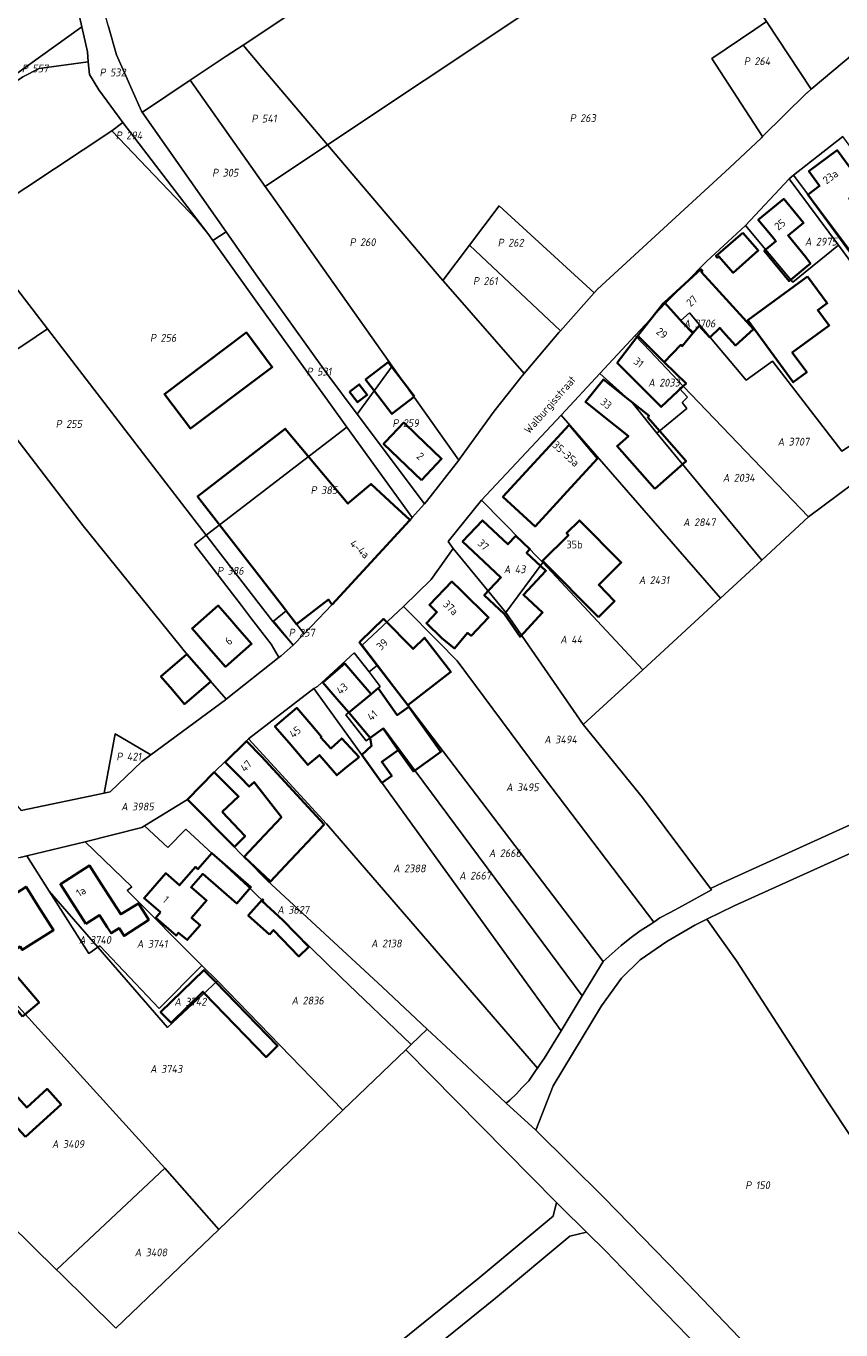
# Model space of a CAD drawing. Extents: x 184444 to 186844, y 346155 to 349219.
# Tile 33 of 49: x 185301 to 185489, y 347665 to 347966. Entities that reach past the tile are written whole.
import ezdxf
from ezdxf.enums import TextEntityAlignment as Align
from ezdxf.lldxf.tags import DXFTag

# ---------------------------------------------------------------- set-up
doc = ezdxf.new("R2010")
doc.units = 0
for name, color, linetype, lineweight in [('B-WE-KG-GRENS_PERCEEL-G', 150, 'KG-PERCEEL', 18), ('B-WE-KG-GRENS_PERCEEL-GV', 150, 'Continuous', 18), ('B-WE-KG-GRENS_PERCEEL-S', 150, 'Continuous', 25), ('B-WE-OG-BEBOUWING-G', 7, 'Continuous', 35), ('B-WE-OG-BEBOUWING_HUISNUMMER-T18', 1, 'Continuous', 18), ('B-WE-OG-BEBOUWING_STRAATNAAM-T18', 1, 'Continuous', 18)]:
    doc.layers.add(name, color=color, linetype=linetype, lineweight=lineweight)
doc.styles.add('NLCS-ISO', font='NLCS-ISO.ttf')
doc.styles.add('NLCS-ISO-M1000-T18', font='NLCS-ISO.ttf', dxfattribs={"height": 1.8})
doc.styles.get("Standard").update_dxf_attribs({"font": 'NLCS-ISO.ttf'})
tags = doc.linetypes.add('KG-PERCEEL', pattern='A,5.5,-2,["P",Standard,S=1.8,R=0,X=-0.5,Y=-0.9],-2,5.5,-2,[5,NLCS.SHX,S=0.75,R=0,X=0,Y=0],-2', length=19).pattern_tags.tags
tags[6] = DXFTag(74, 10)

# ---------------------------------------------------------------- blocks, each defined once
blk = doc.blocks.new('SKG-PERCEELNUMMER-SO')
at = {"style": 'NLCS-ISO', "oblique": 10, "flags": 1}
for tag, p in [('GEMEENTECODE', (0, 2.55)), ('PERCEELGROOTTE', (0, -2.45))]:
    blk.add_attdef(tag, text='', height=1.8, dxfattribs=at).set_placement(p, align=Align.MIDDLE_CENTER)
at = {"style": 'NLCS-ISO', "oblique": 10}
blk.add_attdef('SECTIE', text='', height=1.8, dxfattribs=at).set_placement((-0.5, 0), align=Align.MIDDLE_RIGHT)
blk.add_attdef('PERCEELNUMMER', text='', height=1.8, dxfattribs=at).set_placement((0.5, 0), align=Align.MIDDLE_LEFT)

msp = doc.modelspace()

# ---------------------------------------------------------------- linework, layer by layer
at = {"layer": 'B-WE-KG-GRENS_PERCEEL-G', "flags": 128}
for points in [[(185351.183, 347961.601), (185398.93, 347993.41), (185437.865, 348019.107)], [(185370.73, 347938.575), (185415.608, 347968.473), (185454.364, 347994.052)], [(185313.938, 347965.846), (185309.963, 347983.608)], [(185313.938, 347965.846), (185264.726, 347930.53)], [(185315.435, 347957.736), (185315.24, 347960.027), (185313.938, 347965.846)], [(185320.054, 347966.146), (185321.963, 347959.335), (185327.693, 347946.355), (185327.884, 347946.083)], [(185472.134, 347967.064), (185469.427, 347965.215), (185459.54, 347958.491), (185471.201, 347940.453)], [(185472.134, 347967.064), (185482.452, 347951.394)], [(185338.979, 347953.471), (185347.297, 347959.012)], [(185347.297, 347959.012), (185351.183, 347961.601)], [(185355.637, 347956.355), (185351.183, 347961.601)], [(185482.452, 347951.394), (185492.439, 347959.847)], [(185315.435, 347957.736), (185304.09, 347956.162), (185300.288, 347954.305), (185276.651, 347938.256), (185264.726, 347930.53)], [(185323.384, 347943.697), (185317.863, 347951.279), (185315.685, 347954.797), (185315.435, 347957.736)], [(185370.73, 347938.575), (185355.637, 347956.355)], [(185327.884, 347946.083), (185328.2, 347946.29), (185338.979, 347953.471)], [(185356.3, 347928.962), (185338.979, 347953.471)], [(185471.201, 347940.453), (185481.357, 347950.467)], [(185481.357, 347950.467), (185481.523, 347950.607)], [(185481.523, 347950.607), (185482.452, 347951.394)], [(185347.265, 347918.474), (185327.884, 347946.083)], [(185287.715, 347919.868), (185320.89, 347941.811)], [(185320.89, 347941.811), (185323.384, 347943.697)], [(185343.023, 347918.077), (185340.468, 347921.263), (185320.89, 347941.811)], [(185343.023, 347918.077), (185323.384, 347943.697)], [(185356.3, 347928.962), (185370.73, 347938.575)], [(185370.73, 347938.575), (185397.361, 347907.202)], [(185433.072, 347905.201), (185463.606, 347933.272), (185470.953, 347940.208)], [(185470.953, 347940.208), (185471.201, 347940.453)], [(185489.802, 347940.463), (185478.416, 347931.55)], [(185385.646, 347887.446), (185357.702, 347926.979), (185356.3, 347928.962)], [(185477.402, 347930.668), (185467.288, 347919.929)], [(185478.416, 347931.55), (185477.402, 347930.668)], [(185488.753, 347915.404), (185477.402, 347930.668)], [(185478.416, 347931.55), (185496.881, 347906.879)], [(185432.339, 347904.376), (185410.352, 347924.438), (185403.541, 347915.401)], [(185306.037, 347896.001), (185287.715, 347919.868)], [(185467.288, 347919.929), (185458.312, 347911.575), (185448.754, 347901.899)], [(185488.753, 347915.404), (185478.21, 347906.783), (185467.288, 347919.929)], [(185344.175, 347916.465), (185343.023, 347918.077)], [(185347.265, 347918.474), (185344.175, 347916.465)], [(185377.561, 347876.349), (185370.544, 347885.692), (185354.263, 347908.504), (185347.265, 347918.474)], [(185375.194, 347873.346), (185371.083, 347879.045), (185364.714, 347887.874), (185354.979, 347901.349), (185344.175, 347916.465)], [(185397.361, 347907.202), (185403.541, 347915.401)], [(185403.541, 347915.401), (185424.533, 347895.583)], [(185512.726, 347882.848), (185488.753, 347915.404)], [(185397.361, 347907.202), (185397.478, 347907.065), (185416.16, 347885.751)], [(185432.339, 347904.376), (185433.072, 347905.201)], [(185424.533, 347895.583), (185432.339, 347904.376)], [(185448.754, 347901.899), (185441.835, 347894.478)], [(185452.343, 347897.926), (185448.754, 347901.899)], [(185454.327, 347899.711), (185452.343, 347897.926)], [(185456.703, 347896.892), (185454.327, 347899.711)], [(185288.38, 347884.279), (185303.385, 347894.272), (185306.037, 347896.001)], [(185342.674, 347848.335), (185329.712, 347865.163), (185306.037, 347896.001)], [(185416.16, 347885.751), (185424.176, 347895.181), (185424.533, 347895.583)], [(185455.175, 347895.245), (185452.343, 347897.926)], [(185455.175, 347895.245), (185456.703, 347896.892)], [(185512.726, 347882.848), (185489.516, 347867.777), (185473.539, 347888.6), (185467.442, 347884.153), (185456.703, 347896.892)], [(185441.835, 347894.478), (185433.599, 347885.682)], [(185452.871, 347882.817), (185445.24, 347890.876), (185441.835, 347894.478)], [(185377.561, 347876.349), (185385.646, 347887.446)], [(185385.646, 347887.446), (185401.026, 347865.689)], [(185288.38, 347884.279), (185314.285, 347850.537), (185338.271, 347820.795), (185347.26, 347810.468)], [(185409.235, 347877.005), (185415.661, 347885.164)], [(185415.661, 347885.164), (185416.16, 347885.751)], [(185433.599, 347885.682), (185424.758, 347876.175), (185424.683, 347876.101)], [(185446.797, 347871.962), (185441.127, 347879.016), (185433.599, 347885.682)], [(185446.797, 347871.962), (185453.745, 347877.593), (185452.62, 347879.046), (185453.864, 347880.222), (185452.017, 347882.246), (185452.871, 347882.817)], [(185481.873, 347852.578), (185452.871, 347882.817)], [(185516.19, 347878.198), (185481.873, 347852.578)], [(185377.561, 347876.349), (185393.121, 347855.577)], [(185401.394, 347866.164), (185409.235, 347877.005)], [(185424.683, 347876.101), (185406.312, 347856.449)], [(185461.48, 347833.789), (185424.683, 347876.101)], [(185342.674, 347848.335), (185375.194, 347873.346)], [(185390.296, 347852.409), (185375.194, 347873.346)], [(185471.027, 347842.585), (185446.797, 347871.962)], [(185393.591, 347856.104), (185401.026, 347865.689)], [(185401.026, 347865.689), (185401.394, 347866.164)], [(185406.312, 347856.449), (185398.593, 347846.913), (185399.711, 347845.304)], [(185420.435, 347842.046), (185406.312, 347856.449)], [(185393.121, 347855.577), (185390.296, 347852.409)], [(185393.591, 347856.104), (185393.121, 347855.577)], [(185371.774, 347832.367), (185389.793, 347851.846)], [(185390.296, 347852.409), (185389.793, 347851.846)], [(185481.873, 347852.578), (185471.027, 347842.585)], [(185353.141, 347829.05), (185350.81, 347832.082), (185339.978, 347846.204), (185342.674, 347848.335)], [(185345.448, 347844.752), (185342.674, 347848.335)], [(185362.785, 347822.943), (185358.05, 347828.42), (185345.448, 347844.752)], [(185399.711, 347845.304), (185394.631, 347838.109), (185388.304, 347831.888)], [(185399.711, 347845.304), (185411.886, 347830.505)], [(185420.435, 347842.046), (185411.886, 347830.505)], [(185443.56, 347817.278), (185420.435, 347842.046)], [(185471.027, 347842.585), (185461.48, 347833.789)], [(185371.774, 347832.367), (185365.323, 347825.56)], [(185461.48, 347833.789), (185443.56, 347817.278)], [(185458.321, 347759.589), (185464.669, 347762.668), (185500.625, 347778.98), (185539.366, 347795.458), (185566.137, 347805.711), (185586.333, 347811.798), (185625.217, 347821.329), (185672.538, 347833.82)], [(185362.785, 347822.943), (185358.222, 347828.49), (185361.144, 347830.893)], [(185365.297, 347825.533), (185361.144, 347830.893)], [(185382.239, 347818.292), (185378.733, 347822.927), (185388.304, 347831.888)], [(185446.118, 347758.956), (185419.398, 347794.156), (185400.649, 347819.298), (185396.327, 347823.673), (185388.304, 347831.888)], [(185411.886, 347830.505), (185429.816, 347804.615)], [(185353.141, 347829.05), (185357.662, 347823.145)], [(185362.785, 347822.943), (185365.297, 347825.533)], [(185365.297, 347825.533), (185365.305, 347825.541)], [(185365.305, 347825.541), (185365.323, 347825.56)], [(185359.54, 347820.156), (185359.305, 347820.417), (185357.662, 347823.145)], [(185359.54, 347820.156), (185359.965, 347820.491)], [(185359.965, 347820.491), (185362.747, 347822.904)], [(185362.747, 347822.904), (185362.785, 347822.943)], [(185367.547, 347812.891), (185368.394, 347813.412), (185376.866, 347821.188), (185380.308, 347816.742)], [(185347.26, 347810.468), (185359.54, 347820.156)], [(185382.239, 347818.292), (185380.308, 347816.742)], [(185434.386, 347749.861), (185382.239, 347818.292)], [(185443.56, 347817.278), (185429.816, 347804.615)], [(185429.543, 347741.873), (185383.663, 347803.74), (185379.657, 347800.824), (185374.952, 347806.834), (185382.896, 347813.381), (185380.308, 347816.742)], [(185352.489, 347801.299), (185367.547, 347812.891)], [(185367.547, 347812.891), (185424.684, 347733.858)], [(185329.848, 347797.576), (185347.106, 347810.346)], [(185347.106, 347810.346), (185347.26, 347810.468)], [(185459.223, 347766.695), (185462.114, 347768.097), (185498.243, 347784.488), (185537.128, 347801.026), (185562.384, 347810.698)], [(185321.652, 347802.433), (185319.101, 347788.758)], [(185329.848, 347797.576), (185321.652, 347802.433)], [(185429.816, 347804.615), (185443.503, 347787.717), (185459.223, 347766.695)], [(185338.349, 347787.307), (185344.49, 347793.567), (185352.489, 347801.299)], [(185419.243, 347725.218), (185370.477, 347781.623), (185352.489, 347801.299)], [(185327.789, 347796.053), (185329.848, 347797.576)], [(185319.101, 347788.758), (185320.459, 347789.045), (185327.789, 347796.053)], [(185299.956, 347784.717), (185319.101, 347788.758)], [(185328.426, 347781.205), (185338.349, 347787.307)], [(185338.349, 347787.307), (185356.728, 347768.579), (185383.428, 347743.943), (185393.749, 347734.238)], [(185314.727, 347777.523), (185327.779, 347780.841), (185328.426, 347781.205)], [(185390.019, 347730.652), (185373.795, 347746.209), (185353.341, 347766.183), (185337.99, 347780.42), (185333.837, 347776.154), (185328.426, 347781.205)], [(185301.215, 347774.271), (185314.727, 347777.523)], [(185314.727, 347777.523), (185325.5, 347767.113), (185324.406, 347766.229), (185341.701, 347748.919)], [(185299.657, 347773.896), (185301.215, 347774.271)], [(185301.215, 347774.271), (185306.428, 347766.088)], [(185273.77, 347767.49), (185333.138, 347702.061)], [(185306.428, 347766.088), (185317.666, 347753.13)], [(185306.428, 347766.088), (185315.597, 347751.699)], [(185459.428, 347766.42), (185452.707, 347762.709), (185449.918, 347761.175), (185447.465, 347759.93), (185446.118, 347758.956)], [(185459.223, 347766.695), (185459.428, 347766.42)], [(185458.321, 347759.589), (185455.596, 347758.268), (185449.093, 347754.474), (185442.971, 347750.216), (185438.673, 347745.978), (185434.002, 347739.573), (185422.887, 347721.082), (185418.864, 347710.868)], [(185446.118, 347758.956), (185445.397, 347758.436), (185442.99, 347756.898), (185440.545, 347755.134), (185438.553, 347753.56), (185434.386, 347749.861)], [(185488.485, 347639.04), (185491.155, 347640.392), (185498.185, 347645.289), (185512.242, 347654.351), (185522.225, 347660.982), (185511.594, 347679.192), (185484.544, 347720.116), (185465.175, 347750.032), (185458.321, 347759.589)], [(185315.597, 347751.699), (185317.666, 347753.13)], [(185317.666, 347753.13), (185318.093, 347753.426)], [(185317.666, 347753.13), (185333.725, 347734.615), (185345.259, 347745.359)], [(185318.093, 347753.426), (185331.84, 347739.011)], [(185331.84, 347739.011), (185341.701, 347748.919)], [(185341.701, 347748.919), (185345.259, 347745.359)], [(185434.386, 347749.861), (185429.543, 347741.873)], [(185345.259, 347745.359), (185374.277, 347715.515)], [(185429.543, 347741.873), (185424.684, 347733.858)], [(185393.749, 347734.238), (185390.019, 347730.652)], [(185411.955, 347717.117), (185410.498, 347718.487), (185399.192, 347729.119), (185393.749, 347734.238)], [(185424.684, 347733.858), (185420.8, 347727.452)], [(185390.019, 347730.652), (185388.771, 347729.452)], [(185388.771, 347729.452), (185374.277, 347715.515)], [(185388.771, 347729.452), (185423.635, 347694.146)], [(185420.8, 347727.452), (185419.838, 347726.113), (185419.243, 347725.218)], [(185419.243, 347725.218), (185418.958, 347724.789), (185417.214, 347722.284), (185415.631, 347720.633), (185414.355, 347719.291), (185412.802, 347717.804), (185411.955, 347717.117)], [(185374.277, 347715.515), (185345.609, 347687.951)], [(185411.955, 347717.117), (185418.864, 347710.868)], [(185418.864, 347710.868), (185434.569, 347695.289), (185452.157, 347677.221), (185472.715, 347655.793), (185488.485, 347639.04)], [(185286.061, 347700.216), (185308.083, 347678.593)], [(185308.083, 347678.593), (185333.138, 347702.061)], [(185333.138, 347702.061), (185345.609, 347687.951)], [(185320.329, 347601.75), (185321.964, 347603.502), (185336.532, 347618.07), (185358.132, 347637.907), (185378.802, 347654.91), (185405.761, 347676.711), (185422.885, 347690.969), (185423.635, 347694.146)], [(185423.635, 347694.146), (185424.558, 347693.212), (185430.586, 347687.291)], [(185345.609, 347687.951), (185321.834, 347665.091)], [(185355.583, 347627.42), (185362.058, 347633.367), (185382.638, 347650.296), (185409.559, 347672.065), (185426.724, 347686.358), (185430.586, 347687.291)], [(185430.586, 347687.291), (185435.047, 347682.908), (185446.603, 347670.896), (185456.418, 347660.694)], [(185308.083, 347678.593), (185308.903, 347677.788)], [(185308.903, 347677.788), (185321.834, 347665.091)]]:
    msp.add_lwpolyline(points, dxfattribs=at)
at = {"layer": 'B-WE-KG-GRENS_PERCEEL-GV', "flags": 128}
for points in [[(185264.726, 347930.53), (185313.938, 347965.846), (185309.963, 347983.608), (185308.79, 347988.852), (185296.614, 348040.005)], [(185320.054, 347966.146), (185321.963, 347959.335), (185327.693, 347946.355), (185327.884, 347946.083), (185328.2, 347946.29), (185338.979, 347953.471), (185347.297, 347959.012), (185351.183, 347961.601), (185398.93, 347993.41)], [(185492.439, 347959.847), (185482.452, 347951.394), (185481.523, 347950.607), (185481.357, 347950.467), (185471.201, 347940.453), (185470.953, 347940.208), (185463.606, 347933.272), (185433.072, 347905.201), (185432.339, 347904.376), (185424.533, 347895.583), (185424.176, 347895.181), (185416.16, 347885.751), (185415.661, 347885.164), (185409.235, 347877.005), (185401.394, 347866.164), (185401.026, 347865.689), (185393.591, 347856.104), (185393.121, 347855.577), (185390.296, 347852.409), (185389.793, 347851.846), (185371.774, 347832.367), (185365.323, 347825.56), (185365.305, 347825.541), (185365.297, 347825.533), (185362.785, 347822.943), (185362.747, 347822.904), (185359.965, 347820.491), (185359.54, 347820.156), (185347.26, 347810.468), (185347.106, 347810.346), (185329.848, 347797.576), (185327.789, 347796.053), (185320.459, 347789.045), (185319.101, 347788.758), (185299.956, 347784.717)], [(185287.715, 347919.868), (185320.89, 347941.811), (185323.384, 347943.697), (185317.863, 347951.279), (185315.685, 347954.797), (185315.435, 347957.736), (185304.09, 347956.162), (185300.288, 347954.305)], [(185299.657, 347773.896), (185301.215, 347774.271), (185314.727, 347777.523), (185327.779, 347780.841), (185328.426, 347781.205), (185338.349, 347787.307), (185344.49, 347793.567), (185352.489, 347801.299), (185367.547, 347812.891), (185368.394, 347813.412), (185376.866, 347821.188), (185380.308, 347816.742), (185382.239, 347818.292), (185378.733, 347822.927), (185388.304, 347831.888), (185394.631, 347838.109), (185399.711, 347845.304), (185398.593, 347846.913), (185406.312, 347856.449), (185424.683, 347876.101), (185424.758, 347876.175), (185433.599, 347885.682), (185441.835, 347894.478), (185448.754, 347901.899), (185458.312, 347911.575), (185467.288, 347919.929), (185477.402, 347930.668), (185478.416, 347931.55), (185489.802, 347940.463)], [(185688.5, 347637.235), (185685.16, 347733.341), (185674.703, 347732.11), (185672.538, 347833.82), (185625.217, 347821.329), (185586.333, 347811.798), (185566.137, 347805.711), (185539.366, 347795.458), (185500.625, 347778.98), (185464.669, 347762.668), (185458.321, 347759.589), (185465.175, 347750.032), (185484.544, 347720.116), (185511.594, 347679.192), (185522.225, 347660.982)], [(185498.243, 347784.488), (185462.114, 347768.097), (185459.223, 347766.695), (185459.428, 347766.42), (185452.707, 347762.709), (185449.918, 347761.175), (185447.465, 347759.93), (185446.118, 347758.956), (185445.397, 347758.436), (185442.99, 347756.898), (185440.545, 347755.134), (185438.553, 347753.56), (185434.386, 347749.861), (185429.543, 347741.873), (185424.684, 347733.858), (185420.8, 347727.452), (185419.838, 347726.113), (185419.243, 347725.218), (185418.958, 347724.789), (185417.214, 347722.284), (185415.631, 347720.633), (185414.355, 347719.291), (185412.802, 347717.804), (185411.955, 347717.117), (185418.864, 347710.868), (185422.887, 347721.082), (185434.002, 347739.573), (185438.673, 347745.978), (185442.971, 347750.216), (185449.093, 347754.474), (185455.596, 347758.268), (185458.321, 347759.589), (185464.669, 347762.668), (185500.625, 347778.98)], [(185472.715, 347655.793), (185452.157, 347677.221), (185434.569, 347695.289), (185418.864, 347710.868), (185411.955, 347717.117), (185410.498, 347718.487), (185399.192, 347729.119), (185393.749, 347734.238), (185390.019, 347730.652), (185388.771, 347729.452), (185423.635, 347694.146), (185424.558, 347693.212), (185430.586, 347687.291), (185435.047, 347682.908), (185446.603, 347670.896), (185456.418, 347660.694)], [(185382.638, 347650.296), (185409.559, 347672.065), (185426.724, 347686.358), (185430.586, 347687.291), (185424.558, 347693.212), (185423.635, 347694.146), (185422.885, 347690.969), (185405.761, 347676.711), (185378.802, 347654.91)]]:
    msp.add_lwpolyline(points, dxfattribs=at)
for points in [[(185454.364, 347994.052), (185437.865, 348019.107), (185398.93, 347993.41), (185351.183, 347961.601), (185355.637, 347956.355), (185370.73, 347938.575), (185415.608, 347968.473)], [(185478.184, 348009.773), (185454.364, 347994.052), (185472.134, 347967.064), (185482.452, 347951.394), (185492.439, 347959.847), (185493.135, 347960.421), (185503.978, 347967.81), (185504.324, 347968.038), (185505.238, 347968.64)], [(185403.541, 347915.401), (185410.352, 347924.438), (185432.339, 347904.376), (185433.072, 347905.201), (185463.606, 347933.272), (185470.953, 347940.208), (185471.201, 347940.453), (185459.54, 347958.491), (185469.427, 347965.215), (185472.134, 347967.064), (185454.364, 347994.052), (185415.608, 347968.473), (185370.73, 347938.575), (185397.361, 347907.202)], [(185310.855, 347983.907), (185309.963, 347983.608), (185313.938, 347965.846), (185315.24, 347960.027), (185315.435, 347957.736), (185315.685, 347954.797), (185317.863, 347951.279), (185323.384, 347943.697), (185343.023, 347918.077), (185344.175, 347916.465), (185347.265, 347918.474), (185327.884, 347946.083), (185327.693, 347946.355), (185321.963, 347959.335), (185320.054, 347966.146), (185314.759, 347985.032)], [(185264.726, 347930.53), (185276.651, 347938.256), (185300.288, 347954.305), (185304.09, 347956.162), (185315.435, 347957.736), (185315.24, 347960.027), (185313.938, 347965.846)], [(185472.134, 347967.064), (185469.427, 347965.215), (185459.54, 347958.491), (185471.201, 347940.453), (185481.357, 347950.467), (185481.523, 347950.607), (185482.452, 347951.394)], [(185347.297, 347959.012), (185338.979, 347953.471), (185356.3, 347928.962), (185370.73, 347938.575), (185355.637, 347956.355), (185351.183, 347961.601)], [(185338.979, 347953.471), (185328.2, 347946.29), (185327.884, 347946.083), (185347.265, 347918.474), (185354.263, 347908.504), (185370.544, 347885.692), (185377.561, 347876.349), (185385.646, 347887.446), (185357.702, 347926.979), (185356.3, 347928.962)], [(185375.194, 347873.346), (185371.083, 347879.045), (185364.714, 347887.874), (185354.979, 347901.349), (185344.175, 347916.465), (185343.023, 347918.077), (185340.468, 347921.263), (185320.89, 347941.811), (185287.715, 347919.868), (185306.037, 347896.001), (185329.712, 347865.163), (185342.674, 347848.335)], [(185343.023, 347918.077), (185323.384, 347943.697), (185320.89, 347941.811), (185340.468, 347921.263)], [(185397.361, 347907.202), (185370.73, 347938.575), (185356.3, 347928.962), (185357.702, 347926.979), (185385.646, 347887.446), (185401.026, 347865.689), (185401.394, 347866.164), (185409.235, 347877.005), (185415.661, 347885.164), (185416.16, 347885.751), (185397.478, 347907.065)], [(185489.802, 347940.463), (185478.416, 347931.55), (185496.881, 347906.879), (185508.596, 347914.849)], [(185488.753, 347915.404), (185477.402, 347930.668), (185467.288, 347919.929), (185478.21, 347906.783)], [(185518.857, 347877.849), (185496.881, 347906.879), (185478.416, 347931.55), (185477.402, 347930.668), (185488.753, 347915.404), (185512.726, 347882.848), (185516.19, 347878.198), (185516.62, 347878.519)], [(185403.541, 347915.401), (185424.533, 347895.583), (185432.339, 347904.376), (185410.352, 347924.438)], [(185288.38, 347884.279), (185303.385, 347894.272), (185306.037, 347896.001), (185287.715, 347919.868), (185270.089, 347908.101)], [(185456.703, 347896.892), (185467.442, 347884.153), (185473.539, 347888.6), (185489.516, 347867.777), (185512.726, 347882.848), (185488.753, 347915.404), (185478.21, 347906.783), (185467.288, 347919.929), (185458.312, 347911.575), (185448.754, 347901.899), (185452.343, 347897.926), (185454.327, 347899.711)], [(185347.265, 347918.474), (185344.175, 347916.465), (185354.979, 347901.349), (185364.714, 347887.874), (185371.083, 347879.045), (185375.194, 347873.346), (185390.296, 347852.409), (185393.121, 347855.577), (185377.561, 347876.349), (185370.544, 347885.692), (185354.263, 347908.504)], [(185403.541, 347915.401), (185397.361, 347907.202), (185397.478, 347907.065), (185416.16, 347885.751), (185424.176, 347895.181), (185424.533, 347895.583)], [(185448.754, 347901.899), (185441.835, 347894.478), (185445.24, 347890.876), (185452.871, 347882.817), (185481.873, 347852.578), (185516.19, 347878.198), (185512.726, 347882.848), (185489.516, 347867.777), (185473.539, 347888.6), (185467.442, 347884.153), (185456.703, 347896.892), (185455.175, 347895.245), (185452.343, 347897.926)], [(185455.175, 347895.245), (185456.703, 347896.892), (185454.327, 347899.711), (185452.343, 347897.926)], [(185288.38, 347884.279), (185314.285, 347850.537), (185338.271, 347820.795), (185347.26, 347810.468), (185359.54, 347820.156), (185359.305, 347820.417), (185357.662, 347823.145), (185353.141, 347829.05), (185350.81, 347832.082), (185339.978, 347846.204), (185342.674, 347848.335), (185329.712, 347865.163), (185306.037, 347896.001), (185303.385, 347894.272)], [(185446.797, 347871.962), (185453.745, 347877.593), (185452.62, 347879.046), (185453.864, 347880.222), (185452.017, 347882.246), (185452.871, 347882.817), (185445.24, 347890.876), (185441.835, 347894.478), (185433.599, 347885.682), (185441.127, 347879.016)], [(185401.026, 347865.689), (185385.646, 347887.446), (185377.561, 347876.349), (185393.121, 347855.577), (185393.591, 347856.104)], [(185321.652, 347802.433), (185329.848, 347797.576), (185347.106, 347810.346), (185347.26, 347810.468), (185338.271, 347820.795), (185314.285, 347850.537), (185288.38, 347884.279), (185286.626, 347883.111), (185240.867, 347852.635), (185285.483, 347801.633), (185299.956, 347784.717), (185319.101, 347788.758)], [(185433.599, 347885.682), (185424.758, 347876.175), (185424.683, 347876.101), (185461.48, 347833.789), (185471.027, 347842.585), (185446.797, 347871.962), (185441.127, 347879.016)], [(185481.873, 347852.578), (185452.871, 347882.817), (185452.017, 347882.246), (185453.864, 347880.222), (185452.62, 347879.046), (185453.745, 347877.593), (185446.797, 347871.962), (185471.027, 347842.585)], [(185481.873, 347852.578), (185471.027, 347842.585), (185461.48, 347833.789), (185443.56, 347817.278), (185429.816, 347804.615), (185443.503, 347787.717), (185459.223, 347766.695), (185462.114, 347768.097), (185498.243, 347784.488), (185537.128, 347801.026), (185562.384, 347810.698), (185516.62, 347878.519), (185516.19, 347878.198)], [(185443.56, 347817.278), (185461.48, 347833.789), (185424.683, 347876.101), (185406.312, 347856.449), (185420.435, 347842.046)], [(185390.296, 347852.409), (185375.194, 347873.346), (185342.674, 347848.335), (185345.448, 347844.752), (185358.05, 347828.42), (185362.785, 347822.943), (185358.222, 347828.49), (185361.144, 347830.893), (185365.297, 347825.533), (185365.305, 347825.541), (185365.323, 347825.56), (185371.774, 347832.367), (185389.793, 347851.846)], [(185411.886, 347830.505), (185420.435, 347842.046), (185406.312, 347856.449), (185398.593, 347846.913), (185399.711, 347845.304)], [(185345.448, 347844.752), (185342.674, 347848.335), (185339.978, 347846.204), (185350.81, 347832.082), (185353.141, 347829.05), (185357.662, 347823.145), (185359.305, 347820.417), (185359.54, 347820.156), (185359.965, 347820.491), (185362.747, 347822.904), (185362.785, 347822.943), (185358.05, 347828.42)], [(185459.428, 347766.42), (185459.223, 347766.695), (185443.503, 347787.717), (185429.816, 347804.615), (185411.886, 347830.505), (185399.711, 347845.304), (185394.631, 347838.109), (185388.304, 347831.888), (185396.327, 347823.673), (185400.649, 347819.298), (185419.398, 347794.156), (185446.118, 347758.956), (185447.465, 347759.93), (185449.918, 347761.175), (185452.707, 347762.709)], [(185420.435, 347842.046), (185411.886, 347830.505), (185429.816, 347804.615), (185443.56, 347817.278)], [(185365.297, 347825.533), (185361.144, 347830.893), (185358.222, 347828.49), (185362.785, 347822.943)], [(185446.118, 347758.956), (185419.398, 347794.156), (185400.649, 347819.298), (185396.327, 347823.673), (185388.304, 347831.888), (185378.733, 347822.927), (185382.239, 347818.292), (185434.386, 347749.861), (185438.553, 347753.56), (185440.545, 347755.134), (185442.99, 347756.898), (185445.397, 347758.436)], [(185424.684, 347733.858), (185429.543, 347741.873), (185383.663, 347803.74), (185379.657, 347800.824), (185374.952, 347806.834), (185382.896, 347813.381), (185380.308, 347816.742), (185376.866, 347821.188), (185368.394, 347813.412), (185367.547, 347812.891)], [(185434.386, 347749.861), (185382.239, 347818.292), (185380.308, 347816.742), (185382.896, 347813.381), (185374.952, 347806.834), (185379.657, 347800.824), (185383.663, 347803.74), (185429.543, 347741.873)], [(185420.8, 347727.452), (185424.684, 347733.858), (185367.547, 347812.891), (185352.489, 347801.299), (185370.477, 347781.623), (185419.243, 347725.218), (185419.838, 347726.113)], [(185321.652, 347802.433), (185319.101, 347788.758), (185320.459, 347789.045), (185327.789, 347796.053), (185329.848, 347797.576)], [(185411.955, 347717.117), (185412.802, 347717.804), (185414.355, 347719.291), (185415.631, 347720.633), (185417.214, 347722.284), (185418.958, 347724.789), (185419.243, 347725.218), (185370.477, 347781.623), (185352.489, 347801.299), (185344.49, 347793.567), (185338.349, 347787.307), (185356.728, 347768.579), (185383.428, 347743.943), (185393.749, 347734.238), (185399.192, 347729.119), (185410.498, 347718.487)], [(185390.019, 347730.652), (185393.749, 347734.238), (185383.428, 347743.943), (185356.728, 347768.579), (185338.349, 347787.307), (185328.426, 347781.205), (185333.837, 347776.154), (185337.99, 347780.42), (185353.341, 347766.183), (185373.795, 347746.209)], [(185374.277, 347715.515), (185388.771, 347729.452), (185390.019, 347730.652), (185373.795, 347746.209), (185353.341, 347766.183), (185337.99, 347780.42), (185333.837, 347776.154), (185328.426, 347781.205), (185327.779, 347780.841), (185314.727, 347777.523), (185325.5, 347767.113), (185324.406, 347766.229), (185341.701, 347748.919), (185345.259, 347745.359)], [(185318.093, 347753.426), (185331.84, 347739.011), (185341.701, 347748.919), (185324.406, 347766.229), (185325.5, 347767.113), (185314.727, 347777.523), (185301.215, 347774.271), (185306.428, 347766.088), (185317.666, 347753.13)], [(185306.428, 347766.088), (185301.215, 347774.271), (185299.657, 347773.896), (185273.77, 347767.49), (185333.138, 347702.061), (185345.609, 347687.951), (185374.277, 347715.515), (185345.259, 347745.359), (185333.725, 347734.615), (185317.666, 347753.13), (185315.597, 347751.699)], [(185286.061, 347700.216), (185308.083, 347678.593), (185333.138, 347702.061), (185273.77, 347767.49), (185262.37, 347761.226), (185247.803, 347749.292), (185256.13, 347739.409)], [(185306.428, 347766.088), (185315.597, 347751.699), (185317.666, 347753.13)], [(185418.864, 347710.868), (185434.569, 347695.289), (185452.157, 347677.221), (185472.715, 347655.793), (185488.485, 347639.04), (185491.155, 347640.392), (185498.185, 347645.289), (185512.242, 347654.351), (185522.225, 347660.982), (185511.594, 347679.192), (185484.544, 347720.116), (185465.175, 347750.032), (185458.321, 347759.589), (185455.596, 347758.268), (185449.093, 347754.474), (185442.971, 347750.216), (185438.673, 347745.978), (185434.002, 347739.573), (185422.887, 347721.082)], [(185318.093, 347753.426), (185317.666, 347753.13), (185333.725, 347734.615), (185345.259, 347745.359), (185341.701, 347748.919), (185331.84, 347739.011)], [(185423.635, 347694.146), (185388.771, 347729.452), (185374.277, 347715.515), (185345.609, 347687.951), (185321.834, 347665.091), (185308.903, 347677.788), (185308.083, 347678.593), (185286.061, 347700.216), (185277.374, 347690.347), (185264.303, 347675.497), (185261.898, 347672.765), (185256.654, 347666.81), (185248.499, 347657.549), (185320.329, 347601.75), (185321.964, 347603.502), (185336.532, 347618.07), (185358.132, 347637.907), (185378.802, 347654.91), (185405.761, 347676.711), (185422.885, 347690.969)], [(185308.083, 347678.593), (185308.903, 347677.788), (185321.834, 347665.091), (185345.609, 347687.951), (185333.138, 347702.061)], [(185355.583, 347627.42), (185380.694, 347600.156), (185456.418, 347660.694), (185446.603, 347670.896), (185435.047, 347682.908), (185430.586, 347687.291), (185426.724, 347686.358), (185409.559, 347672.065), (185382.638, 347650.296), (185362.058, 347633.367)]]:
    msp.add_lwpolyline(points, close=True, dxfattribs=at)
at = {"layer": 'B-WE-OG-BEBOUWING-G', "flags": 128}
for points in [[(185504.139, 347909.103), (185503.958, 347909.362), (185506.682, 347911.344), (185506.359, 347911.738), (185507.956, 347912.94), (185508.902, 347913.57), (185503.272, 347922.142), (185497.139, 347918.114), (185491.234, 347926.189), (185494.777, 347928.779), (185491.465, 347933.265), (185488.495, 347937.288), (185481.925, 347932.438), (185484.408, 347929.075), (185481.743, 347927.109), (185481.664, 347927.05), (185491.577, 347913.623), (185491.75, 347913.751), (185492.189, 347914.074), (185498.753, 347905.566)], [(185481.544, 347910.519), (185482.295, 347911.114), (185481.197, 347912.625), (185477.115, 347917.566), (185480.698, 347920.526), (185479.317, 347922.198), (185476.133, 347926.053), (185470.246, 347921.19), (185473.43, 347917.335), (185474.305, 347916.276), (185471.608, 347914.048), (185477.371, 347907.072)], [(185466.674, 347918.239), (185460.473, 347912.833), (185460.808, 347912.449), (185461.162, 347912.758), (185464.447, 347908.989), (185470.238, 347914.151), (185469.96, 347914.47)], [(185459.017, 347894.014), (185461.339, 347896.247), (185462.064, 347895.408), (185464.989, 347892.197), (185469.143, 347895.979), (185460.444, 347905.533), (185457.078, 347909.23), (185457.322, 347909.452), (185456.999, 347909.807), (185448.554, 347902.12), (185452.726, 347897.502), (185455.134, 347895.007), (185456.563, 347896.709)], [(185481.633, 347908.141), (185467.821, 347898.021), (185478.311, 347883.704), (185481.438, 347885.995), (185478.102, 347890.548), (185486.626, 347896.793), (185484, 347900.376), (185486.162, 347901.96)], [(185448.536, 347888.36), (185452.36, 347892.326), (185452.496, 347892.188), (185452.645, 347892.043), (185455.134, 347895.007), (185452.726, 347897.502), (185448.554, 347902.12), (185448.304, 347901.892), (185442.602, 347894.675), (185442.406, 347894.427)], [(185351.852, 347895.093), (185333.038, 347880.973), (185339.026, 347872.993), (185355.77, 347885.559), (185357.947, 347887.193), (185351.959, 347895.173)], [(185448.536, 347888.36), (185442.406, 347894.427), (185442.168, 347894.126), (185437.674, 347888.174), (185447.778, 347877.982), (185452.925, 347882.759), (185453.581, 347883.368)], [(185390.78, 347880.373), (185384.703, 347888.315), (185379.505, 347884.337), (185381.361, 347881.91), (185385.582, 347876.395)], [(185446.304, 347859.072), (185453.556, 347865.471), (185444.689, 347875.522), (185445.025, 347875.945), (185438.359, 347881.243), (185434.445, 347884.354), (185430.314, 347879.157), (185434.228, 347876.046), (185440.24, 347871.267), (185437.6, 347868.938)], [(185375.809, 347881.509), (185377.666, 347879.082), (185379.89, 347880.784), (185378.033, 347883.21)], [(185380.632, 347860.03), (185375.421, 347855.663), (185360.926, 347872.955), (185340.696, 347857.276), (185360.506, 347831.716), (185361.144, 347830.893), (185363.569, 347827.764), (185370.911, 347833.454), (185371.517, 347832.592), (185371.774, 347832.367), (185389.692, 347851.737), (185389.794, 347851.847), (185389.745, 347851.893), (185389.639, 347851.991), (185386.124, 347855.242), (185380.797, 347860.169)], [(185392.421, 347861.072), (185397.082, 347866.011), (185391.225, 347871.606), (185388.333, 347874.364), (185384.081, 347869.891), (185383.668, 347869.456)], [(185427.764, 347860.267), (185433.116, 347866.089), (185426.552, 347873.88), (185411.22, 347857.205), (185418.66, 347850.365)], [(185411.592, 347830.108), (185415.204, 347824.888), (185420.412, 347830.477), (185415.991, 347834.597), (185421.168, 347840.153), (185416.716, 347844.303), (185417.496, 347845.14), (185414.22, 347848.193), (185412.413, 347846.253), (185410.163, 347848.35), (185406.505, 347851.759), (185401.937, 347846.857), (185405.595, 347843.448), (185410.793, 347838.604), (185406.927, 347834.456)], [(185433.303, 347829.431), (185437.054, 347833.141), (185433.369, 347836.866), (185438.576, 347842.018), (185428.946, 347851.753), (185425.949, 347848.789), (185426.38, 347848.353), (185420.419, 347842.456)], [(185401.527, 347835.641), (185399.457, 347837.638), (185394.254, 347832.245), (185395.981, 347830.578), (185393.55, 347828.059), (185397.147, 347824.586), (185400.041, 347822.174), (185403.053, 347825.787), (185403.876, 347825.101), (185407.909, 347829.31)], [(185348.586, 347828.467), (185345.422, 347832.071), (185339.407, 347826.79), (185343.861, 347821.718), (185347.16, 347817.961), (185353.174, 347823.242), (185349.893, 347826.978)], [(185389.274, 347809.05), (185399.224, 347816.744), (185393.109, 347824.652), (185390.469, 347822.061), (185383.64, 347829.02), (185378.359, 347823.837), (185378.064, 347823.548), (185383.785, 347816.149)], [(185334.434, 347813.128), (185337.701, 347809.343), (185343.719, 347814.537), (185340.452, 347818.322), (185338.241, 347820.884), (185332.223, 347815.69), (185333.644, 347814.043)], [(185375.605, 347807.372), (185380.778, 347811.636), (185377.959, 347814.913), (185374.698, 347818.703), (185369.617, 347814.331), (185372.878, 347810.541)], [(185375.605, 347807.372), (185380.601, 347801.565), (185383.535, 347803.649), (185387.07, 347798.699), (185390.582, 347793.782), (185390.886, 347793.999), (185396.926, 347798.313), (185389.516, 347808.689), (185386.834, 347806.774), (185382.405, 347812.977), (185380.778, 347811.636)], [(185378.034, 347797.022), (185373.991, 347801.384), (185371.504, 347799.079), (185369.139, 347801.63), (185369.304, 347801.784), (185366.856, 347804.651), (185363.609, 347808.453), (185358.571, 347804.151), (185361.818, 347800.349), (185366.171, 347795.252), (185368.856, 347797.544), (185372.843, 347792.876), (185375.168, 347794.861)], [(185378.624, 347797.569), (185383.282, 347791.126), (185385.548, 347792.744), (185383.245, 347795.968), (185387.07, 347798.699), (185383.535, 347803.649), (185380.601, 347801.565), (185380.888, 347799.667)], [(185355.479, 347797.182), (185351.97, 347800.744), (185347.058, 347795.904), (185350.567, 347792.342), (185352.616, 347790.262), (185353.726, 347791.298), (185360.053, 347783.172), (185354.879, 347777.67), (185351.454, 347774.028), (185357.524, 347768.32), (185360.949, 347771.962), (185369.926, 347781.508)], [(185346.398, 347784.462), (185350.178, 347787.988), (185348.059, 347790.066), (185344.49, 347793.567), (185338.349, 347787.307), (185349.207, 347776.371), (185351.667, 347778.813)], [(185314.842, 347758.536), (185318.003, 347760.562), (185319.808, 347757.745), (185320.698, 347756.384), (185322.551, 347757.547), (185323.696, 347755.764), (185329.418, 347759.447), (185327.015, 347763.227), (185322.919, 347760.759), (185318.412, 347767.794), (185315.715, 347772.004), (185308.979, 347767.688), (185311.676, 347763.478)], [(185332.101, 347761.222), (185331.007, 347759.964), (185335.739, 347755.85), (185336.307, 347756.503), (185338.302, 347754.831), (185341.301, 347758.212), (185339.291, 347759.937), (185342.76, 347763.928), (185339.205, 347767.018), (185341.882, 347770.097), (185349.749, 347763.246), (185353.027, 347767.021), (185343.965, 347774.89), (185340.758, 347771.187), (185340.197, 347771.695), (185336.514, 347767.48), (185333.317, 347770.241), (185328.328, 347764.502)], [(185293.746, 347752.517), (185295.1, 347750.392), (185299.665, 347753.298), (185300.173, 347752.501), (185307.411, 347757.109), (185303.731, 347762.888), (185301.046, 347767.105), (185293.879, 347762.541), (185295.696, 347759.686), (185291.06, 347756.733)], [(185357.317, 347756.096), (185358.242, 347757.089), (185364.11, 347751.024), (185366.371, 347753.212), (185360.389, 347759.395), (185355.648, 347763.809), (185355.706, 347763.874), (185355.873, 347764.063), (185355.731, 347764.189), (185355.569, 347764.007), (185352.412, 347760.449)], [(185300.249, 347737.159), (185304.075, 347740.403), (185298.466, 347747.018), (185294.64, 347743.774)], [(185342.213, 347742.521), (185356.534, 347727.77), (185359.18, 347730.338), (185344.912, 347745.035), (185342.155, 347747.875), (185332.148, 347738.16), (185334.546, 347735.69), (185341.907, 347742.836)], [(185300.903, 347709.312), (185309.166, 347716.8), (185305.914, 347720.39), (185301.199, 347716.118), (185294.453, 347723.563), (185290.215, 347719.722), (185297.619, 347711.551), (185298.308, 347712.175)]]:
    msp.add_lwpolyline(points, close=True, dxfattribs=at)

# ---------------------------------------------------------------- block references
at = {"layer": 'B-WE-KG-GRENS_PERCEEL-S'}
for p, values in [((185468.835, 347957.875), {'PERCEELNUMMER': '264', 'SECTIE': 'P'}), ((185302.006, 347956.213), {'PERCEELNUMMER': '557', 'SECTIE': 'P'}), ((185319.96, 347955.29), {'PERCEELNUMMER': '532', 'SECTIE': 'P'}), ((185355.059, 347944.613), {'PERCEELNUMMER': '541', 'SECTIE': 'P'}), ((185428.596, 347944.74), {'PERCEELNUMMER': '263', 'SECTIE': 'P'}), ((185323.713, 347940.741), {'PERCEELNUMMER': '294', 'SECTIE': 'P'}), ((185345.981, 347932.118), {'PERCEELNUMMER': '305', 'SECTIE': 'P'}), ((185377.727, 347916.054), {'PERCEELNUMMER': '260', 'SECTIE': 'P'}), ((185411.955, 347915.945), {'PERCEELNUMMER': '262', 'SECTIE': 'P'}), ((185483.055, 347916.185), {'PERCEELNUMMER': '2975', 'SECTIE': 'A'}), ((185406.255, 347907.085), {'PERCEELNUMMER': '261', 'SECTIE': 'P'}), ((185455.017, 347897.279), {'PERCEELNUMMER': '3706', 'SECTIE': 'A'}), ((185331.622, 347893.945), {'PERCEELNUMMER': '256', 'SECTIE': 'P'}), ((185367.804, 347886.145), {'PERCEELNUMMER': '531', 'SECTIE': 'P'}), ((185446.86, 347883.6), {'PERCEELNUMMER': '2033', 'SECTIE': 'A'}), ((185309.82, 347874.056), {'PERCEELNUMMER': '255', 'SECTIE': 'P'}), ((185387.629, 347874.246), {'PERCEELNUMMER': '259', 'SECTIE': 'P'}), ((185476.749, 347869.959), {'PERCEELNUMMER': '3707', 'SECTIE': 'A'}), ((185464.092, 347861.627), {'PERCEELNUMMER': '2034', 'SECTIE': 'A'}), ((185368.722, 347858.757), {'PERCEELNUMMER': '385', 'SECTIE': 'P'}), ((185454.909, 347851.339), {'PERCEELNUMMER': '2847', 'SECTIE': 'A'}), ((185413.473, 347840.47), {'PERCEELNUMMER': '43', 'SECTIE': 'A'}), ((185347.104, 347840.132), {'PERCEELNUMMER': '386', 'SECTIE': 'P'}), ((185444.659, 347837.951), {'PERCEELNUMMER': '2431', 'SECTIE': 'A'}), ((185363.661, 347825.827), {'PERCEELNUMMER': '257', 'SECTIE': 'P'}), ((185426.523, 347824.244), {'PERCEELNUMMER': '44', 'SECTIE': 'A'}), ((185422.809, 347801.133), {'PERCEELNUMMER': '3494', 'SECTIE': 'A'}), ((185323.845, 347797.184), {'PERCEELNUMMER': '421', 'SECTIE': 'P'}), ((185414.005, 347790.101), {'PERCEELNUMMER': '3495', 'SECTIE': 'A'}), ((185325.06, 347785.637), {'PERCEELNUMMER': '3985', 'SECTIE': 'A'}), ((185410.014, 347774.864), {'PERCEELNUMMER': '2666', 'SECTIE': 'A'}), ((185387.922, 347771.353), {'PERCEELNUMMER': '2388', 'SECTIE': 'A'}), ((185403.169, 347769.68), {'PERCEELNUMMER': '2667', 'SECTIE': 'A'}), ((185361.135, 347761.775), {'PERCEELNUMMER': '3627', 'SECTIE': 'A'}), ((185315.32, 347754.824), {'PERCEELNUMMER': '3740', 'SECTIE': 'A'}), ((185328.687, 347753.921), {'PERCEELNUMMER': '3741', 'SECTIE': 'A'}), ((185382.808, 347754.016), {'PERCEELNUMMER': '2138', 'SECTIE': 'A'}), ((185337.357, 347740.554), {'PERCEELNUMMER': '3742', 'SECTIE': 'A'}), ((185364.435, 347740.814), {'PERCEELNUMMER': '2836', 'SECTIE': 'A'}), ((185331.757, 347725.021), {'PERCEELNUMMER': '3743', 'SECTIE': 'A'}), ((185309.063, 347707.66), {'PERCEELNUMMER': '3409', 'SECTIE': 'A'}), ((185469.149, 347698.139), {'PERCEELNUMMER': '150', 'SECTIE': 'P'}), ((185328.184, 347682.626), {'PERCEELNUMMER': '3408', 'SECTIE': 'A'})]:
    msp.add_blockref('SKG-PERCEELNUMMER-SO', p, dxfattribs=at).add_auto_attribs(values)

# ---------------------------------------------------------------- texts
at = {"layer": 'B-WE-OG-BEBOUWING_HUISNUMMER-T18', "style": 'NLCS-ISO-M1000-T18'}
for s, rotation, p in [('23a', 36.4, (185486.926, 347931.158)), ('25', 39.5, (185475.257, 347920.141)), ('27', 42.3, (185454.884, 347902.473)), ('29', 321.7, (185447.989, 347895.041)), ('31', 321.7, (185442.619, 347888.245)), ('33', 321.6, (185435.107, 347878.758)), ('35-35a', 317.4, (185425.797, 347867.149)), ('2', 316.7, (185392.157, 347866.62)), ('37', 317.1, (185406.705, 347846.106)), ('4-4a', 317.3, (185378.154, 347845.155)), ('37a', 316.1, (185399.166, 347831.575)), ('6', 41.2, (185347.862, 347823.901)), ('39', 44.4, (185383.338, 347823.119)), ('43', 40.7, (185374.082, 347812.896)), ('41', 39.5, (185381.069, 347806.692)), ('45', 40.4, (185363.214, 347802.856)), ('47', 44.5, (185351.878, 347795.038)), ('1a', 32.6, (185313.744, 347765.99)), ('1', 319, (185333.361, 347764.195))]:
    msp.add_text(s, height=1.8, rotation=rotation, dxfattribs=at).set_placement(p, align=Align.MIDDLE)
msp.add_text('35b', height=1.8, dxfattribs=at).set_placement((185427.77, 347846.211), align=Align.MIDDLE)
at = {"layer": 'B-WE-OG-BEBOUWING_STRAATNAAM-T18', "style": 'NLCS-ISO-M1000-T18'}
msp.add_text('Walburgisstraat', height=1.8, rotation=48.9, dxfattribs=at).set_placement((185422.297, 347878.344), align=Align.MIDDLE)

doc.saveas('drawing.dxf')
